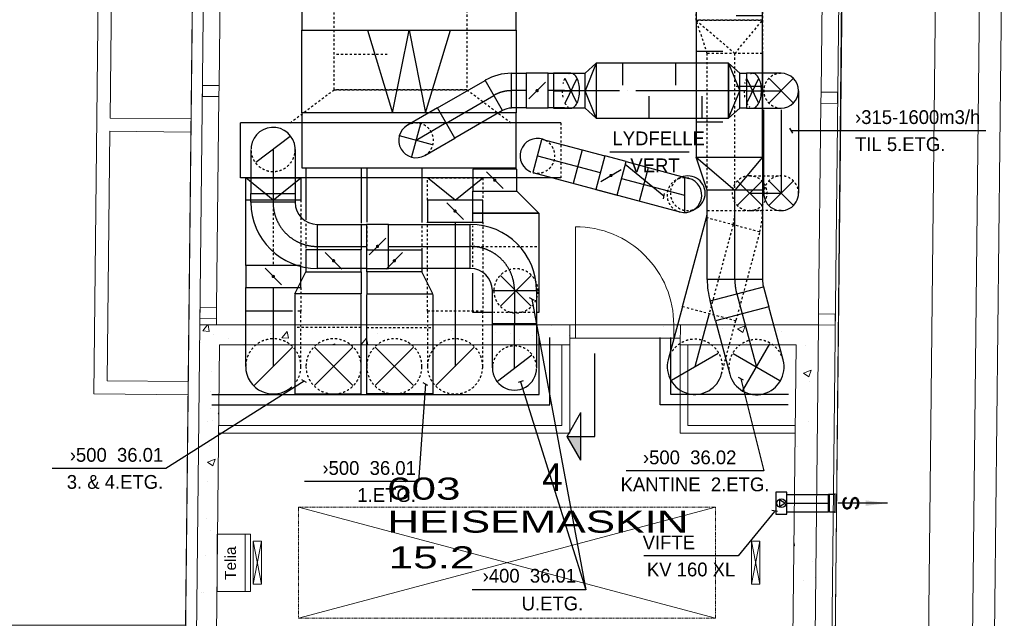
# Model space of a CAD drawing. Header units: millimetres. Extents: x 0 to 83727, y -867 to 61719.
# Tile 20 of 29: x 48431 to 57346, y 21331 to 26754. Entities that reach past the tile are written whole.
import ezdxf
from ezdxf.enums import TextEntityAlignment as Align

# ---------------------------------------------------------------- set-up
doc = ezdxf.new("R2010")
doc.units = ezdxf.units.MM
doc.header["$LTSCALE"] = 50
doc.header["$MEASUREMENT"] = 0
doc.header["$PDMODE"] = 1
for name, pattern in [('20606A200D001$0$PHANTOM2', [1.25, 0.625, -0.125, 0.125, -0.125, 0.125, -0.125]), ('2V-CENT', [23, 20, -1.5, 0, -1.5]), ('V-GOMD', [0.8, 0.4, -0.4])]:
    doc.linetypes.add(name, pattern=pattern)
doc.layers.get('0').update_dxf_attribs({"linetype": 'CONTINUOUS'})
for name, color, linetype in [('20606A200D001$0$A12-HEL1', 1, 'CONTINUOUS'), ('20606A200D001$0$A12-HEL2', 1, 'CONTINUOUS'), ('20606A200D001$0$A12-HEL3', 1, 'CONTINUOUS'), ('20606A200D001$0$A12-HEL4', 1, 'CONTINUOUS'), ('20606A200D001$0$A12-SKR1', 1, 'CONTINUOUS'), ('20606A200D001$0$A23-HEL1', 1, 'CONTINUOUS'), ('20606A200D001$0$A23-HEL2', 1, 'CONTINUOUS'), ('20606A200D001$0$A23-HEL3', 1, 'CONTINUOUS'), ('20606A200D001$0$A23-HEL4', 1, 'CONTINUOUS'), ('20606A200D001$0$A24-HEL1', 1, 'CONTINUOUS'), ('20606A200D001$0$A26-HEL1', 1, 'CONTINUOUS'), ('20606A200D001$0$omriss', 1, 'CONTINUOUS'), ('20606A200D001$0$Rominfo', 7, 'CONTINUOUS'), ('20606A200D001$0$Tekst', 7, 'CONTINUOUS'), ('V003', 7, 'CONTINUOUS'), ('V004', 1, 'CONTINUOUS'), ('V050', 1, 'CONTINUOUS'), ('V051', 1, 'CONTINUOUS'), ('V060-', 3, 'CONTINUOUS'), ('V061-', 1, 'CONTINUOUS'), ('V070-', 3, 'CONTINUOUS')]:
    doc.layers.add(name, color=color, linetype=linetype)
doc.styles.add('20606A200D001$0$Standard', font='arial.ttf')
doc.styles.add('FISO', font='fiso')
doc.styles.add('ISO', font='ISO')
doc.styles.add('SIMPLEX', font='SIMPLEX')

# ---------------------------------------------------------------- blocks, each defined once
blk = doc.blocks.new('CBOJ90_NB', base_point=(86107.402, 31352.24))
at = {"color": 0, "linetype": 'ByBlock'}
blk.add_line((86106.402, 31352.24), (86107.402, 31352.24), dxfattribs=at)
blk = doc.blocks.new('FLCG90', base_point=(0, 3))
at = {"color": 1, "linetype": 'V-GOMD'}
blk.add_line((-0.346, 2.654), (0.346, 3.346), dxfattribs=at)
blk = doc.blocks.new('TLCG90', base_point=(0, 5))
at = {"color": 1, "linetype": 'V-GOMD'}
for p, q in [((-0.346, 5.346), (0.346, 4.654)), ((-0.346, 4.654), (0.346, 5.346))]:
    blk.add_line(p, q, dxfattribs=at)
blk = doc.blocks.new('V400', base_point=(16229, 22597))
for p, q in [((16229, 22598), (16229, 22597)), ((16230, 22598), (16229, 22598)), ((16230, 22597), (16230, 22598)), ((16229, 22597), (16230, 22597))]:
    blk.add_line(p, q)
blk = doc.blocks.new('V403', base_point=(16234, 22597))
at = {"color": 1}
for p, q in [((16233.5, 22597.5), (16234.5, 22597.2)), ((16234.5, 22597.2), (16233.5, 22597)), ((16233.5, 22597), (16234.5, 22596.8)), ((16234.5, 22596.8), (16233.5, 22596.5))]:
    blk.add_line(p, q, dxfattribs=at)
blk = doc.blocks.new('LD_P_A')
for p, q in [((1, 1), (0, 1)), ((0, 1), (0, 0)), ((1, 0), (1, 1)), ((0, 0), (1, 0))]:
    blk.add_line(p, q)
at = {"color": 1}
for p, q in [((0.2, 1), (0.2, 0.6)), ((0.6, 1), (0.6, 0.6)), ((0.4, 0), (0.4, 0.4)), ((0.8, 0), (0.8, 0.4))]:
    blk.add_line(p, q, dxfattribs=at)
blk = doc.blocks.new('KRVDIMF_600X500X300')
at = {"color": 0, "linetype": 'ByBlock'}
for p, q in [((-150, -300), (-150, 300)), ((-150, 300), (150, 300)), ((150, 300), (150, -200)), ((150, -200), (-150, -300))]:
    blk.add_line(p, q, dxfattribs=at)
at = {"color": 1, "linetype": 'Continuous'}
for p in [(-150, 300), (-150, -300)]:
    blk.add_line(p, (150, 50), dxfattribs=at)
blk = doc.blocks.new('2RVDIMF_600X500X300')
for p in [(-150, 0), (150, 50)]:
    blk.add_point(p)
at = {"color": 0, "linetype": 'ByBlock'}
blk.add_blockref('KRVDIMF_600X500X300', (0, 0), dxfattribs=at)
at = {"style": 'FISO', "flags": 3}
blk.add_attdef('0', (0, 0), '', height=1, dxfattribs=at)
blk = doc.blocks.new('KCDIMF_2000X1200X300')
at = {"color": 0, "linetype": 'ByBlock'}
for p, q in [((-150, -1000), (-150, 1000)), ((-150, 1000), (150, 600)), ((150, 600), (150, -600)), ((150, -600), (-150, -1000))]:
    blk.add_line(p, q, dxfattribs=at)
blk = doc.blocks.new('2CDIMF_2000X1200X300')
for p in [(-150, 0), (150, 0)]:
    blk.add_point(p)
at = {"color": 0, "linetype": 'ByBlock'}
blk.add_blockref('KCDIMF_2000X1200X300', (0, 0), dxfattribs=at)
at = {"style": 'FISO', "flags": 3}
blk.add_attdef('0', (0, 0), '', height=1, dxfattribs=at)
blk = doc.blocks.new('K1A', base_point=(16237, 22591.5))
at = {"color": 0, "linetype": 'ByBlock'}
blk.add_line((16237, 22592), (16237, 22591), dxfattribs=at)
blk = doc.blocks.new('21A', base_point=(16237, 22591.5))
blk.add_point((16237, 22591.5))
at = {"color": 0, "linetype": 'ByBlock'}
blk.add_blockref('K1A', (16237, 22591.5), dxfattribs=at)
at = {"style": 'SIMPLEX', "flags": 3}
blk.add_attdef('0', (16237, 22591.5), '', height=1, dxfattribs=at)
blk = doc.blocks.new('KSP_P', base_point=(16239.5, 22597.5))
at = {"color": 0, "linetype": 'ByBlock'}
for p, q in [((16240, 22598), (16239, 22598)), ((16239, 22598), (16239, 22597)), ((16240, 22597), (16240, 22598)), ((16239, 22597), (16240, 22597))]:
    blk.add_line(p, q, dxfattribs=at)
blk = doc.blocks.new('2SP_P', base_point=(16239.5, 22597.5))
for p in [(16239, 22597.5), (16240, 22597.5)]:
    blk.add_point(p)
at = {"color": 0, "linetype": 'ByBlock'}
blk.add_blockref('KSP_P', (16239.5, 22597.5), dxfattribs=at)
at = {"style": 'SIMPLEX', "flags": 3}
blk.add_attdef('0', (16239.5, 22597.5), '', height=1, dxfattribs=at)
blk = doc.blocks.new('KCODIMF_500X500X200')
at = {"color": 0, "linetype": 'ByBlock'}
for p, q in [((-100, -250), (-100, 250)), ((-100, 250), (100, 250)), ((100, 250), (100, -250)), ((100, -250), (-100, -250))]:
    blk.add_line(p, q, dxfattribs=at)
at = {"color": 1, "linetype": 'Continuous'}
for q in [(100, 250), (100, -250)]:
    blk.add_line((-100, 0), q, dxfattribs=at)
blk = doc.blocks.new('2CODIMF_500X500X200')
for p in [(-100, 0), (100, 0)]:
    blk.add_point(p)
at = {"color": 0, "linetype": 'ByBlock'}
blk.add_blockref('KCODIMF_500X500X200', (0, 0), dxfattribs=at)
at = {"style": 'FISO', "flags": 3}
blk.add_attdef('0', (0, 0), '', height=1, dxfattribs=at)
blk = doc.blocks.new('SPJALL', base_point=(16229, 22594))
at = {"color": 1}
blk.add_line((16228.625, 22593.625), (16229.375, 22594.375), dxfattribs=at)
at = {"color": 1, "const_width": 0.075}
blk.add_lwpolyline([(16229, 22594.0375, -1), (16229, 22593.9625, -1), (16229, 22594.0375, -1)], format="xyb", dxfattribs=at)
blk = doc.blocks.new('KHDIMF_600X500X200')
at = {"color": 0, "linetype": 'ByBlock'}
for p, q in [((-100, -300), (-100, 300)), ((-100, 300), (100, 200)), ((100, 200), (100, -300)), ((100, -300), (-100, -300))]:
    blk.add_line(p, q, dxfattribs=at)
blk = doc.blocks.new('2HDIMF_600X500X200')
for p in [(-100, 0), (100, -50)]:
    blk.add_point(p)
at = {"color": 0, "linetype": 'ByBlock'}
blk.add_blockref('KHDIMF_600X500X200', (0, 0), dxfattribs=at)
at = {"style": 'FISO', "flags": 3}
blk.add_attdef('0', (0, 0), '', height=1, dxfattribs=at)
blk = doc.blocks.new('KVDIMF_600X400X200')
at = {"color": 0, "linetype": 'ByBlock'}
for p, q in [((-100, -300), (-100, 300)), ((-100, 300), (100, 300)), ((100, 300), (100, -100)), ((100, -100), (-100, -300))]:
    blk.add_line(p, q, dxfattribs=at)
blk = doc.blocks.new('2VDIMF_600X400X200')
for p in [(100, 100), (-100, 0)]:
    blk.add_point(p)
at = {"color": 0, "linetype": 'ByBlock'}
blk.add_blockref('KVDIMF_600X400X200', (0, 0), dxfattribs=at)
at = {"style": 'FISO', "flags": 3}
blk.add_attdef('0', (0, 0), '', height=1, dxfattribs=at)
blk = doc.blocks.new('_SNITT2')
for p, q in [((-4.33, 2.5), (0, 5)), ((0, 5), (4.33, 2.5)), ((0, 5), (0, 0)), ((-4.33, 2.5), (4.33, 2.5)), ((0, 0), (15, 0))]:
    blk.add_line(p, q)
for points in [[(-4.33, 2.5), (0, 5), (-4.33, 2.5)], [(-4.33, 2.5), (0, 5), (0, 2.5)]]:
    blk.add_solid(points)
blk = doc.blocks.new('CBOJ30_N', base_point=(16234, 22603))
at = {"color": 0, "linetype": 'ByBlock'}
blk.add_line((16233.5, 22603), (16234, 22603), dxfattribs=at)
blk = doc.blocks.new('TLCG30', base_point=(8, 5))
at = {"color": 1, "linetype": 'V-GOMD'}
for p, q in [((7.833, 5.346), (8.167, 4.654)), ((7.833, 4.654), (8.167, 5.346))]:
    blk.add_line(p, q, dxfattribs=at)
blk = doc.blocks.new('CBOJ30_P', base_point=(16231.268, 22619))
at = {"color": 0, "linetype": 'ByBlock'}
blk.add_arc((16231, 22620), 1, 270, 300, dxfattribs=at)
blk = doc.blocks.new('KBOJ30_P', base_point=(16231.268, 22619))
at = {"color": 0, "linetype": 'ByBlock'}
for p, q in [((16231, 22619.5), (16231, 22618.5)), ((16231.25, 22619.567), (16231.75, 22618.701))]:
    blk.add_line(p, q, dxfattribs=at)
for radius in [0.5, 1.5]:
    blk.add_arc((16231, 22620), radius, 270, 300, dxfattribs=at)
blk = doc.blocks.new('3BOJ30_P', base_point=(16231.268, 22619))
for p in [(16231.5, 22619.134), (16231, 22619)]:
    blk.add_point(p)
at = {"color": 0, "linetype": 'ByBlock'}
blk.add_blockref('KBOJ30_P', (16231.268, 22619), dxfattribs=at)
at = {"color": 1, "linetype": '2V-CENT'}
blk.add_blockref('CBOJ30_P', (16231.268, 22619), dxfattribs=at)
at = {"style": 'ISO', "flags": 3}
blk.add_attdef('0', (16231.268, 22619), '', height=1, dxfattribs=at)
blk = doc.blocks.new('KRODIMF_500X315X100')
at = {"color": 0, "linetype": 'ByBlock'}
for p, q in [((-50, -250), (-50, 250)), ((-50, 250), (50, 157.5)), ((50, 157.5), (50, -157.5)), ((50, -157.5), (-50, -250))]:
    blk.add_line(p, q, dxfattribs=at)
at = {"color": 1, "linetype": 'Continuous'}
for p in [(-50, 250), (-50, -250)]:
    blk.add_line(p, (50, 0), dxfattribs=at)
blk = doc.blocks.new('2RODIMF_500X315X100')
for p in [(-50, 0), (50, 0)]:
    blk.add_point(p)
at = {"color": 0, "linetype": 'ByBlock'}
blk.add_blockref('KRODIMF_500X315X100', (0, 0), dxfattribs=at)
at = {"style": 'FISO', "flags": 3}
blk.add_attdef('0', (0, 0), '', height=1, dxfattribs=at)
blk = doc.blocks.new('VAGG_P', base_point=(16250.5, 22586.5))
for p, q in [((16250, 22587.5), (16251, 22587.5)), ((16250, 22587.5), (16250, 22586.5)), ((16251, 22587.5), (16251, 22586.5))]:
    blk.add_line(p, q)
at = {"color": 6}
blk.add_line((16249.95, 22586.5), (16251.05, 22586.5), dxfattribs=at)
blk = doc.blocks.new('C3A', base_point=(16246, 22590.5))
at = {"color": 0, "linetype": 'ByBlock'}
blk.add_line((16247, 22590.5), (16246, 22590.5), dxfattribs=at)
blk = doc.blocks.new('K3A', base_point=(16246, 22590.5))
at = {"color": 0, "linetype": 'ByBlock'}
for p, q in [((16246, 22591), (16247, 22591)), ((16247, 22591), (16247, 22590)), ((16247, 22590), (16246, 22590))]:
    blk.add_line(p, q, dxfattribs=at)
blk = doc.blocks.new('33A', base_point=(16246, 22590.5))
blk.add_point((16247, 22590.5))
at = {"color": 0, "linetype": 'ByBlock'}
blk.add_blockref('K3A', (16246, 22590.5), dxfattribs=at)
at = {"color": 1, "linetype": '2V-CENT'}
blk.add_blockref('C3A', (16246, 22590.5), dxfattribs=at)
at = {"style": 'SIMPLEX', "flags": 3}
blk.add_attdef('0', (16246, 22590.5), '', height=1, dxfattribs=at)
blk = doc.blocks.new('V407', base_point=(16228, 22591))
at = {"color": 1}
for p, q in [((16228.32, 22591), (16227.82, 22591.3)), ((16227.82, 22591.3), (16227.82, 22590.7)), ((16227.82, 22590.7), (16228.32, 22591))]:
    blk.add_line(p, q, dxfattribs=at)
blk.add_circle((16228, 22591), 0.4, dxfattribs=at)
blk = doc.blocks.new('V420', base_point=(455, 404.5))
blk.add_line((455, 404.5), (464, 404.5))
blk.add_solid([(455, 404.5), (459, 405), (459, 404)])
blk = doc.blocks.new('V421', base_point=(455.5, 404.5))
at = {"rotation": 180}
blk.add_blockref('V420', (464.5, 404.5), dxfattribs=at)
blk = doc.blocks.new('V423', base_point=(16230, 22583))
blk.add_blockref('V421', (16230, 22583))
at = {"style": 'SIMPLEX'}
blk.add_text('s', height=4, rotation=270, dxfattribs=at).set_placement((16231, 22583), align=Align.CENTER)
blk = doc.blocks.new('CBOJ90_PB', base_point=(86107, 31352))
at = {"color": 0, "linetype": 'ByBlock'}
blk.add_arc((86106, 31353), 1, 270, 360, dxfattribs=at)
blk = doc.blocks.new('KBOJ90_PB', base_point=(86107, 31352))
at = {"color": 0, "linetype": 'ByBlock'}
for p, q in [((86106.5, 31353), (86107.5, 31353)), ((86106, 31352.5), (86106, 31351.5))]:
    blk.add_line(p, q, dxfattribs=at)
for radius in [1.5, 0.5]:
    blk.add_arc((86106, 31353), radius, 270, 360, dxfattribs=at)
blk = doc.blocks.new('3BOJ90_PB', base_point=(86107, 31352))
for p in [(86107, 31353), (86106, 31352)]:
    blk.add_point(p)
at = {"color": 1, "linetype": '2V-CENT'}
blk.add_blockref('CBOJ90_PB', (86107, 31352), dxfattribs=at)
at = {"color": 0, "linetype": 'ByBlock'}
blk.add_blockref('KBOJ90_PB', (86107, 31352), dxfattribs=at)
at = {"style": 'ISO', "flags": 3}
blk.add_attdef('0', (86107, 31352), '', height=1, dxfattribs=at)
blk = doc.blocks.new('20606A200D001')
at = {"layer": '20606A200D001$0$A12-HEL1', "color": 7, "linetype": 'Continuous', "lineweight": 0}
for p, q in [((64890.2, 22401.4), (68666.7, 21396.5)), ((64890.2, 21396.5), (68666.7, 22401.4)), ((64480.1, 22094.1), (64557.1, 21703.8)), ((64480.1, 21703.8), (64557.1, 22094.1)), ((68992, 22094.1), (69069.1, 21703.8)), ((68992, 21703.8), (69069.1, 22094.1))]:
    blk.add_line(p, q, dxfattribs=at)
for points in [[(70899.2, 12623.6), (71276.9, 47251.1)], [(71097.1, 12423.6), (71476.1, 47180.6)]]:
    blk.add_lwpolyline(points, dxfattribs=at)
at = {"layer": '20606A200D001$0$A12-HEL1', "color": 7, "linetype": '20606A200D001$0$PHANTOM2', "lineweight": 0}
blk.add_lwpolyline([(64890.2, 21396.5), (68666.7, 21396.5), (68666.7, 22401.4), (64890.2, 22401.4)], close=True, dxfattribs=at)
at = {"layer": '20606A200D001$0$A12-HEL1', "color": 7, "linetype": 'Continuous', "lineweight": 0}
for points in [[(64480.1, 21703.8), (64557.1, 21703.8), (64557.1, 22094.1), (64480.1, 22094.1)], [(68992, 21703.8), (69069.1, 21703.8), (69069.1, 22094.1), (68992, 22094.1)]]:
    blk.add_lwpolyline(points, close=True, dxfattribs=at)
at = {"layer": '20606A200D001$0$A12-HEL2', "color": 7, "linetype": 'Continuous', "lineweight": 0}
for p, q in [((64409.3, 22159.2), (64457.9, 22159.2)), ((64457.9, 22159.2), (64457.9, 21640.2)), ((64457.9, 21640.2), (64409.3, 21640.2))]:
    blk.add_line(p, q, dxfattribs=at)
blk.add_lwpolyline([(64409.3, 21640.2), (64409.3, 22159.2), (64156.3, 22159.2), (64156.3, 21640.2)], close=True, dxfattribs=at)
at = {"layer": '20606A200D001$0$A12-HEL3', "color": 7, "linetype": 'Continuous', "lineweight": 0}
for points in [[(67276.8, 23143.3), (64168.3, 23143)], [(69388.1, 23143.5), (68416.8, 23143.4)], [(67346.8, 23073.3), (64168.3, 23073)], [(69388.1, 23073.5), (68346.8, 23073.4)]]:
    blk.add_lwpolyline(points, dxfattribs=at)
at = {"layer": '20606A200D001$0$A12-HEL4', "color": 7, "linetype": 'Continuous', "lineweight": 0}
for points in [[(63997.6, 24053.6), (63964.6, 20953.6)], [(67348.7, 24053.6), (63997.6, 24053.6)], [(67346.7, 23873.6), (67348.7, 24053.6)], [(68346.8, 23873.6), (68348.7, 24053.6)], [(69598.8, 24053.6), (68348.7, 24053.6)], [(69565, 20953.6), (69598.8, 24053.6)], [(64146.6, 20953.6), (64176.5, 23873.6)], [(67346.7, 23873.6), (64176.5, 23873.6)], [(69396.8, 23873.6), (68346.8, 23873.6)], [(69365, 20953.6), (69396.8, 23873.6)], [(63986.5, 22953.6), (63985.9, 22953.6)]]:
    blk.add_lwpolyline(points, dxfattribs=at)
at = {"layer": '20606A200D001$0$A12-SKR1', "color": 7, "linetype": 'Continuous', "lineweight": 0}
for points in [[(64024.2, 24000.7), (64068.5, 24053.6)], [(64024.2, 24000.7), (64084, 23995.5)], [(64084, 23995.4), (64073.2, 24053.6)], [(64636.8, 23980.1), (64636.8, 23980.1)], [(64639, 24037.7), (64639, 24037.7)], [(64741.4, 23938), (64789.6, 23995.4)], [(64801.2, 23932.7), (64789.7, 23995.4)], [(65207.4, 24044.4), (65207.4, 24044.4)], [(65741.2, 24021.9), (65741.2, 24021.9)], [(66275, 23999.3), (66275, 23999.3)], [(66678.2, 23984.7), (66678.2, 23984.7)], [(67183.3, 24048.7), (67183.3, 24048.7)], [(68199.5, 24043.4), (68199.5, 24043.4)], [(68733.3, 24020.9), (68733.3, 24020.9)], [(68865.2, 24019.5), (68935.2, 24046.4)], [(68865.2, 24019.5), (68914.9, 23985.9)], [(68915, 23985.9), (68935.2, 24046.3)], [(69228.5, 24000.2), (69228.5, 24000.2)], [(69267.1, 23998.3), (69267.1, 23998.3)], [(64007.8, 23897.2), (64007.8, 23897.2)], [(64119.6, 23962.8), (64119.6, 23962.8)], [(64258.1, 23930.2), (64258.1, 23930.2)], [(64741.4, 23938), (64801.2, 23932.7)], [(65458.7, 23875.2), (65506.9, 23932.7)], [(65517.8, 23873.6), (65506.9, 23932.6)], [(65606.5, 23974.8), (65606.5, 23974.8)], [(66164.7, 23914.2), (66164.7, 23914.2)], [(66808.9, 23976.8), (66808.9, 23976.8)], [(66895, 23917.6), (66895, 23917.6)], [(67012.5, 23955.4), (67012.5, 23955.4)], [(67342.7, 23954.2), (67342.7, 23954.2)], [(68410.3, 23909.1), (68410.3, 23909.1)], [(68709.1, 23925.2), (68709.1, 23925.2)], [(69144, 23905.8), (69144, 23905.8)], [(64400.6, 23873.6), (64403.9, 23877.1)], [(64404.4, 23873.6), (64404, 23877)], [(65023.3, 23874.7), (65023.3, 23874.7)], [(65193.6, 23873.6), (65220.7, 23884)], [(65217.3, 23873.6), (65220.7, 23884)], [(65458.7, 23875.2), (65477.5, 23873.6)], [(68944.2, 23886.5), (68944.2, 23886.5)], [(69478, 23864), (69478, 23864)], [(64107.4, 23629.9), (64107.4, 23629.9)], [(69462.1, 23616.9), (69532.1, 23643.7)], [(69511.9, 23583.3), (69532.1, 23643.7)], [(63995.1, 23535.8), (63995.1, 23535.8)], [(69462.1, 23616.9), (69511.8, 23583.3)], [(69521.7, 23543.8), (69521.7, 23543.8)], [(64096.6, 23454.9), (64096.6, 23454.9)], [(64095.3, 23297), (64095.3, 23297)], [(64069, 23182), (64069, 23182)], [(64110.7, 23191.2), (64110.7, 23191.2)], [(64162.9, 23248.5), (64169.8, 23256.7)], [(64162.9, 23248.5), (64169.7, 23247.9)], [(69508.9, 23182.4), (69508.9, 23182.4)], [(64083.1, 22964.1), (64083.1, 22964.1)], [(69407.3, 22956.5), (69407.3, 22956.5)], [(64067.2, 22809.4), (64137.2, 22836.3)], [(64116.9, 22775.8), (64137.2, 22836.3)], [(64067.2, 22809.4), (64116.9, 22775.9)], [(64071, 22631.2), (64071, 22631.2)], [(64058.8, 22298.3), (64058.8, 22298.3)], [(64093.6, 22188.6), (64093.6, 22188.6)], [(69377, 22052.3), (69382.3, 22051.8)], [(69382.3, 22051.8), (69377.3, 22079.1)], [(64046.6, 21965.4), (64046.6, 21965.4)], [(69547.4, 21914.6), (69547.4, 21914.6)], [(69572.4, 21763.9), (69573.8, 21764.5)], [(69572.4, 21763.9), (69573.8, 21763)], [(69467, 21737.7), (69467, 21737.7)], [(64010.2, 21631.8), (64010.2, 21631.8)], [(64034.5, 21632.5), (64034.5, 21632.5)]]:
    blk.add_lwpolyline(points, dxfattribs=at)
at = {"layer": '20606A200D001$0$A23-HEL1', "color": 7, "linetype": 'Continuous', "lineweight": 0}
for points in [[(63298.5, 47348.1), (63037.6, 23429.6)], [(63209.5, 28188), (63184.9, 25928.1)], [(63918.8, 25920.1), (63184.9, 25928.1)], [(63183.6, 25808.1), (63158.9, 23548.2)], [(63917.5, 25800.1), (63183.6, 25808.1)], [(67398.7, 24053.6), (67398.7, 24943.6)], [(63892.9, 23540.2), (63158.9, 23548.2)], [(63891.6, 23420.2), (63037.6, 23429.6)]]:
    blk.add_lwpolyline(points, dxfattribs=at)
blk.add_arc((67398.7, 24053.6), 890, 359.99961, 90, dxfattribs=at)
at = {"layer": '20606A200D001$0$A23-HEL2', "color": 7, "linetype": 'Continuous', "lineweight": 0}
for points in [[(69692.1, 18673.6), (70002, 47265.1)], [(63998.5, 24053.6), (64074.6, 31036.2)]]:
    blk.add_lwpolyline(points, dxfattribs=at)
at = {"layer": '20606A200D001$0$A23-HEL3', "color": 7, "linetype": 'Continuous', "lineweight": 0}
for p, q in [((67276.7, 23873.6), (67276.8, 23143.3)), ((67346.7, 23873.6), (67346.8, 23073.3)), ((68346.8, 23873.6), (68346.8, 23073.4)), ((68416.8, 23873.6), (68416.8, 23143.4))]:
    blk.add_line(p, q, dxfattribs=at)
for points in [[(63841.7, 18673.6), (64182.9, 50128.7)], [(69722.1, 18673.6), (70032, 47264.7)], [(64172.1, 26222.4), (64196.6, 28467.2)], [(69621.8, 26162.9), (69646.3, 28407.8)], [(64171, 26122.4), (64150.2, 24213)], [(69599.9, 24153.6), (69620.7, 26062.9)], [(64149.1, 24113), (64148.5, 24053.6)]]:
    blk.add_lwpolyline(points, dxfattribs=at)
at = {"layer": '20606A200D001$0$A23-HEL4', "color": 7, "linetype": 'Continuous', "lineweight": 0}
for points in [[(64021, 26124), (64171, 26122.4), (64172.1, 26222.4), (64022.1, 26224)], [(69620.7, 26062.9), (69770.7, 26061.3), (69771.8, 26161.3), (69621.8, 26162.9)], [(63999.1, 24114.7), (64149.1, 24113), (64150.2, 24213), (64000.2, 24214.6)], [(69598.8, 24053.6), (69748.8, 24051.9), (69749.9, 24151.9), (69599.9, 24153.6)]]:
    blk.add_lwpolyline(points, close=True, dxfattribs=at)
at = {"layer": '20606A200D001$0$A24-HEL1', "color": 7, "linetype": 'Continuous', "lineweight": 0}
for points in [[(68348.7, 24053.6), (67348.7, 24053.6)], [(67398.7, 23933.6), (67398.7, 24053.6)], [(68288.7, 23933.6), (68288.7, 24053.6)], [(68347.4, 23933.6), (67348.7, 23933.6)]]:
    blk.add_lwpolyline(points, dxfattribs=at)
at = {"layer": '20606A200D001$0$A26-HEL1', "color": 7, "linetype": 'Continuous', "lineweight": 0}
blk.add_lwpolyline([(70877, 47255.5), (70567, 18664.4)], dxfattribs=at)
at = {"layer": '20606A200D001$0$omriss', "color": 7, "linetype": 'Continuous', "lineweight": 0}
blk.add_lwpolyline([(63868.1, 21033.6), (55205, 21033.6), (55205, 12323.6), (32179, 12323.6), (32179, 13843.6), (35975, 13843.6), (35945, 21333.6), (63868.1, 21333.6), (64182.9, 50128.7), (72597.5, 50024.4), (72562.9, 47188.4), (70002, 47265.1), (69726.8, 18635.1), (63841.7, 18673.6)], close=True, dxfattribs=at)
at = {"layer": '20606A200D001$0$Rominfo', "color": 7, "linetype": 'Continuous', "style": '20606A200D001$0$Standard', "width": 1.428571}
for s, p in [('603', (65692.1, 22470.7)), ('HEISEMASKIN', (65695.4, 22171.9)), ('15.2', (65707.6, 21848))]:
    blk.add_text(s, height=200, dxfattribs=at).set_placement(p)
at = {"layer": '20606A200D001$0$Tekst', "color": 7, "linetype": 'Continuous', "lineweight": 0, "style": '20606A200D001$0$Standard'}
blk.add_text('Telia', height=100, rotation=90, dxfattribs=at).set_placement((64325.2, 21743.8))

msp = doc.modelspace()

# ---------------------------------------------------------------- linework, layer by layer
at = {"layer": 'V004'}
for p, q in [((53135.33, 23359.45), (53135.33, 23873.58)), ((53230.33, 23264.45), (53230.33, 23873.58)), ((54230.33, 23264.45), (54230.33, 23873.58)), ((54325.33, 23359.45), (54325.33, 23873.58)), ((50171.42, 23359.45), (53135.33, 23359.45)), ((55391.22, 23359.45), (54325.33, 23359.45)), ((50171.42, 23264.45), (53230.33, 23264.45)), ((55390.18, 23264.45), (54230.33, 23264.45))]:
    msp.add_line(p, q, dxfattribs=at)
at = {"layer": 'V050', "linetype": 'V-GOMD'}
for p, q in [((54556.72, 26748.69), (54556.72, 28348.69)), ((55156.72, 28348.69), (55156.72, 26748.69)), ((51279.55, 26120.15), (51279.55, 27720.15)), ((52479.55, 27720.15), (52479.55, 26120.15)), ((55156.72, 26748.69), (54556.72, 26748.69)), ((51759.55, 26440.15), (51279.55, 26440.15)), ((52479.55, 26120.15), (51279.55, 26120.15))]:
    msp.add_line(p, q, dxfattribs=at)
at = {"layer": 'V051'}
for p, q in [((55266.47, 22299.03), (54934.58, 21895.75)), ((55291.13, 22298.52), (55241.81, 22306.73)), ((54934.58, 21895.75), (54081.35, 21895.75))]:
    msp.add_line(p, q, dxfattribs=at)
at = {"layer": 'V060-', "linetype": 'V-GOMD'}
for p, q in [((54656.72, 26448.69), (54556.72, 26748.69)), ((54556.72, 26748.69), (55156.72, 26748.69)), ((55156.72, 26748.69), (55156.72, 26448.69)), ((55156.72, 26448.69), (54656.72, 26448.69)), ((53329.55, 25820.15), (53329.55, 25320.15)), ((51523, 25410.76), (51523, 24670.22)), ((55039.94, 25339.45), (55325.06, 25339.45)), ((50977.54, 25120.15), (50977.54, 24527.79)), ((55325.06, 25024.45), (55039.94, 25024.45)), ((51023.25, 24904.11), (51023.25, 24670.22)), ((51573.49, 24881.19), (51573.49, 24670.22)), ((52073.25, 24885.58), (52073.25, 24670.22)), ((52123.25, 24113.15), (52123.25, 24920.38)), ((52532.82, 24514.2), (52532.82, 24887.78)), ((52623.25, 24920.38), (52623.25, 24113.15)), ((52532.82, 24700.32), (53132.82, 24700.32)), ((50977.54, 24328.01), (50977.54, 24113.15)), ((50977.54, 23613.15), (50977.54, 24113.15)), ((52623.25, 24113.15), (52123.25, 24113.15)), ((52123.25, 24113.15), (52123.25, 23613.15)), ((52623.25, 23613.15), (52623.25, 24113.15)), ((53132.82, 24100.32), (52721.62, 24100.32)), ((51523.25, 23965.32), (50923.25, 23965.32)), ((51573.25, 23965.32), (52173.25, 23965.32))]:
    msp.add_line(p, q, dxfattribs=at)
at = {"layer": 'V060-', "color": 1, "linetype": 'V-GOMD'}
for p, q in [((54556.72, 26748.69), (54906.72, 26448.69)), ((54906.72, 26448.69), (55156.72, 26748.69)), ((54656.72, 25030.52), (54656.72, 26448.69)), ((54906.72, 25030.52), (54906.72, 26448.69)), ((50727.54, 25120.15), (50727.54, 24527.79)), ((55131.16, 24831.35), (54648.2, 24960.76)), ((54656.72, 25025.46), (55156.72, 25025.46)), ((54889.76, 24896.03), (54674.4, 24092.31)), ((55128.69, 24821.82), (54915.88, 24027.61)), ((54432.09, 24156.89), (54915.06, 24027.48)), ((54785.65, 23544.52), (54915.06, 24027.48))]:
    msp.add_line(p, q, dxfattribs=at)
at = {"layer": 'V060-', "linetype": 'Continuous'}
for p, q in [((55156.72, 26448.69), (55156.72, 25030.52)), ((52883.35, 26269.43), (53016.01, 26269.43)), ((53216.01, 26269.43), (53365.23, 26269.43)), ((53264.74, 26268.5), (53550.04, 26268.5)), ((54950.04, 26268.5), (55010.94, 26268.5)), ((52213.24, 25954.4), (52646.25, 26204.4)), ((55482.56, 26111), (55482.56, 25181.95)), ((53016.01, 25954.43), (52883.35, 25954.43)), ((53365.23, 25954.43), (53216.01, 25954.43)), ((53550.04, 25953.5), (53264.74, 25953.5)), ((55010.94, 25953.5), (54950.04, 25953.5)), ((52803.75, 25931.6), (52370.74, 25681.6)), ((55167.56, 25181.95), (55167.56, 25938.26)), ((50429.55, 25320.15), (50429.55, 25820.15)), ((53159.69, 25673.07), (53728.4, 25520.68)), ((50525.61, 25178.49), (50525.61, 25578.49)), ((50925.61, 25578.28), (50925.61, 25178.28)), ((51023.25, 25410.58), (51023.25, 24941.39)), ((51523.25, 25410.58), (51523.25, 24916.04)), ((51573.49, 25410.76), (51573.49, 24918.54)), ((52073.25, 25410.76), (52073.25, 24916.35)), ((53921.59, 25468.92), (54490.31, 25316.53)), ((53078.14, 25368.81), (54408.78, 25012.26)), ((50525.4, 25100), (50525.4, 25178.38)), ((50925.4, 25178.38), (50925.4, 25100)), ((54656, 24400.05), (54656.74, 25212.01)), ((55156.7, 25205.96), (55156.04, 24400.05)), ((50477.54, 24527.79), (50477.54, 25120.15)), ((54432.92, 24157.02), (54648.28, 24960.74)), ((51125.4, 24900), (51570.82, 24900)), ((51523.25, 24884.72), (51523.25, 24670.22)), ((51770.82, 24900), (52511, 24900)), ((51570.82, 24500), (51125.4, 24500)), ((52511, 24500), (51770.82, 24500)), ((50477.54, 24113.15), (50477.54, 24328.01)), ((52711.45, 23998.56), (52711.45, 24300.88)), ((53111.45, 24300.88), (53111.45, 23998.56)), ((55164.52, 24335.34), (55213.11, 24154.01)), ((54730.14, 24024.6), (54681.56, 24205.93)), ((52711.45, 23598.67), (52711.45, 23998.67)), ((53111.45, 23998.46), (53111.45, 23598.46)), ((55376.9, 22453.6), (55753, 22453.6)), ((55753, 22293.6), (55376.9, 22293.6))]:
    msp.add_line(p, q, dxfattribs=at)
at = {"layer": 'V060-', "linetype": 'ByBlock'}
for p, q in [((53422.24, 26268.5), (53264.74, 26268.5)), ((53264.74, 26268.5), (53264.74, 25953.5)), ((55325.06, 26268.5), (55010.06, 26268.5)), ((55010.06, 26268.5), (55010.06, 25953.5)), ((52214, 25954.84), (51941.21, 25797.34)), ((52371.5, 25682.04), (52214, 25954.84)), ((53264.74, 25953.5), (53422.24, 25953.5)), ((55010.06, 25953.5), (55325.06, 25953.5)), ((52098.71, 25524.54), (52371.5, 25682.04)), ((50525.4, 25178.49), (50925.4, 25178.28)), ((50477.54, 23613.15), (50477.54, 24113.15)), ((50901.95, 24113.15), (50477.54, 24113.15)), ((50977.54, 24113.15), (50949.85, 24113.15)), ((54432.09, 24156.89), (54302.68, 23673.93)), ((55213.77, 24154.19), (54730.14, 24024.6)), ((55343.18, 23671.23), (55213.77, 24154.19)), ((53111.66, 23998.46), (52711.66, 23998.67)), ((54730.81, 24024.78), (54860.22, 23541.82))]:
    msp.add_line(p, q, dxfattribs=at)
at = {"layer": 'V060-', "color": 1, "linetype": '2V-CENT'}
for p, q in [((52291.99, 25818), (52725, 26068)), ((53016.01, 26111.93), (52883.35, 26111.93)), ((53365.23, 26111.93), (53216.01, 26111.93)), ((55010.94, 26111), (53264.74, 26111)), ((55325.06, 25938.26), (55325.06, 25181.95)), ((50725.61, 25578.38), (50725.61, 25178.38)), ((53118.92, 25520.94), (53687.64, 25368.55)), ((53880.82, 25316.78), (54449.54, 25164.4)), ((50725.4, 25178.38), (50725.4, 25100)), ((54906.02, 24400.05), (54906.72, 25208.99)), ((55039.94, 25181.95), (55325.06, 25181.95)), ((52373.25, 24920.38), (52373.25, 24113.15)), ((51125.4, 24700), (51570.82, 24700)), ((51770.82, 24700), (52511, 24700)), ((50727.54, 24328.01), (50727.54, 24113.15)), ((52911.45, 24300.88), (52911.45, 23998.56)), ((54923.04, 24270.64), (54971.62, 24089.31)), ((52911.45, 23598.56), (52911.45, 23998.56)), ((55376.9, 22373.6), (55753, 22373.6))]:
    msp.add_line(p, q, dxfattribs=at)
at = {"layer": 'V060-'}
for p, q in [((53524.4, 25575.35), (53442.85, 25271.08)), ((54044.07, 25109.99), (54125.61, 25414.25)), ((52532.82, 25000.32), (53132.82, 25000.32)), ((52532.82, 24929.53), (52532.82, 25000.32)), ((53132.82, 25000.32), (53132.82, 24100.32)), ((52532.82, 24100.32), (52532.82, 24459.26)), ((55156, 24400.05), (54656, 24400.05)), ((51523.25, 24270.22), (50923.25, 24270.22)), ((50923.25, 24265.32), (50923.25, 23365.32)), ((51523.25, 23365.32), (51523.25, 24265.32)), ((51573.25, 24270.22), (52173.25, 24270.22)), ((51573.25, 23365.32), (51573.25, 24265.32)), ((52173.25, 24265.32), (52173.25, 23365.32)), ((54681.56, 24205.93), (55164.52, 24335.34)), ((52702.48, 24100.32), (52532.82, 24100.32)), ((50923.25, 23365.32), (51523.25, 23365.32)), ((52173.25, 23365.32), (51573.25, 23365.32))]:
    msp.add_line(p, q, dxfattribs=at)
at = {"layer": 'V060-', "linetype": 'ByBlock'}
for points in [[(53422.24, 25953.5, 0.1747045), (53448.92, 25963.11, 0.1042029), (53477.93, 25999.63, 0.0649481), (53494.47, 26047.3, 0.0510993), (53500.99, 26111, 0.0510993), (53494.47, 26174.7, 0.0649481), (53477.93, 26222.37, 0.1042029), (53448.92, 26258.89, 0.1747045), (53422.24, 26268.5, 0.1747045)], [(55068.22, 25953.5, 0.1747045), (55094.89, 25963.11, 0.1042029), (55123.9, 25999.63, 0.0649481), (55140.44, 26047.3, 0.0510993), (55146.97, 26111, 0.0510993), (55140.44, 26174.7, 0.0649481), (55123.9, 26222.37, 0.1042029), (55094.89, 26258.89, 0.1747045), (55068.22, 26268.5, 0.1747045)]]:
    msp.add_lwpolyline(points, format="xyb", dxfattribs=at)
at = {"layer": 'V060-', "linetype": 'V-GOMD'}
for centre, radius, start, end in [((53541.01, 26135.14), 195.05, 153.434949, 168.29908), ((53422.24, 26226.68), 41.82, 90, 129.639272), ((55186.99, 26135.14), 195.05, 153.434949, 168.29908), ((55068.22, 26226.68), 41.82, 90, 129.639272), ((55325.06, 26111), 157.5, 89.99993, 269.99993), ((53657.58, 26111), 314.09, 180, 191.70092), ((55303.55, 26111), 314.09, 180, 191.70092), ((53473.49, 26053.1), 119.56, 206.565051, 230.360728), ((55119.46, 26053.1), 119.56, 206.565051, 230.360728), ((52019.96, 25660.94), 157.5, 299.99993, 479.99993), ((50725.61, 25578.38), 200, 172.48993, 352.48993), ((53118.92, 25520.94), 157.5, 239.99993, 419.99993), ((54449.54, 25164.4), 157.5, 74.99993, 254.99993), ((54479.96, 25181.96), 157.5, 119.99993, 299.99993), ((55039.94, 25181.96), 157.5, 89.99993, 269.99993), ((55039.94, 25181.96), 157.5, 269.99993, 449.99993), ((55325.05, 25181.95), 157.5, 359.99993, 539.99993), ((52924.13, 24297.58), 200, 359.99993, 539.99993), ((52924.13, 24297.58), 200, 179.99993, 359.99993), ((50727.54, 23613.15), 250, 359.99993, 539.99993), ((51273.25, 23613.15), 250, 359.99993, 539.99993), ((51823.25, 23613.15), 250, 359.99993, 539.99993), ((52373.25, 23613.15), 250, 359.99993, 539.99993), ((54544.17, 23609.22), 250, 344.99993, 524.99993), ((55101.7, 23606.52), 250, 14.99993, 194.99993), ((52911.45, 23598.56), 200, 352.48993, 532.48993), ((50727.54, 23613.15), 250, 327.214137, 359.99993), ((51273.25, 23613.15), 250, 179.99993, 359.99993), ((51823.25, 23613.15), 250, 179.99993, 359.99993), ((52373.25, 23613.15), 250, 179.99993, 359.99993)]:
    msp.add_arc(centre, radius, start, end, dxfattribs=at)
at = {"layer": 'V060-', "linetype": 'ByBlock'}
for centre, radius, start, end in [((55325.06, 26111), 157.5, 269.99993, 449.99993), ((50725.61, 25578.38), 200, 352.48993, 532.48993), ((52019.96, 25660.94), 157.5, 119.99993, 299.99993), ((53118.92, 25520.94), 157.5, 59.99993, 239.99993), ((54479.96, 25181.96), 157.5, 299.99993, 479.99993), ((54449.54, 25164.4), 157.5, 254.99993, 434.99993), ((55325.05, 25181.95), 157.5, 179.99993, 359.99993), ((52911.45, 23598.56), 200, 172.48993, 352.48993), ((54544.17, 23609.22), 250, 164.99993, 344.99993), ((55101.7, 23606.52), 250, 194.99993, 374.99993), ((50727.54, 23613.15), 250, 179.99993, 312.284671)]:
    msp.add_arc(centre, radius, start, end, dxfattribs=at)
at = {"layer": 'V060-', "linetype": 'Continuous'}
msp.add_arc((54406.72, 25025.46), 250, 345, 360, dxfattribs=at)
at = {"layer": 'V060-', "color": 1, "linetype": 'V-GOMD'}
for radius in [500, 750]:
    msp.add_arc((54406.72, 25025.46), radius, 345, 360, dxfattribs=at)
at = {"layer": 'V060-'}
for radius in [750, 250]:
    msp.add_arc((55406, 24400.05), radius, 180, 195, dxfattribs=at)
at = {"layer": 'V060-', "color": 1, "linetype": '2V-CENT'}
msp.add_arc((55406, 24400.05), 500, 180, 195, dxfattribs=at)
at = {"layer": 'V061-'}
for p, q in [((55402.07, 25770.84), (55427.07, 25727.54)), ((55414.57, 25749.19), (55969.37, 25749.19)), ((55969.37, 25749.19), (57179.59, 25749.19)), ((53773.28, 25556.77), (54491.69, 25556.77)), ((54264.51, 25156.23), (53914.31, 25441.77)), ((54260.51, 25131.55), (54268.5, 25180.91)), ((53091.61, 24210.49), (53047.34, 24233.73)), ((53069.48, 24222.11), (53558.27, 21587.58)), ((51006.55, 23479.83), (49755.86, 22688.98)), ((51028.68, 23468.21), (50984.41, 23491.45)), ((52105.47, 23453.02), (52043.09, 22570.37)), ((52127.61, 23441.4), (52083.33, 23464.63)), ((52990.65, 23481.21), (52942.98, 23466.12)), ((52966.81, 23473.66), (53558.27, 21587.58)), ((54983.62, 23489.2), (54939.34, 23512.43)), ((54961.48, 23500.82), (55168.93, 22666.58)), ((49755.86, 22688.98), (48724.14, 22688.98)), ((55168.93, 22666.58), (53921.59, 22666.58)), ((52043.09, 22570.37), (51011.36, 22570.37)), ((53558.27, 21587.58), (52526.55, 21587.58))]:
    msp.add_line(p, q, dxfattribs=at)

# ---------------------------------------------------------------- block references
at = {"layer": 'V003', "xscale": 50, "yscale": 50, "zscale": 50, "rotation": 90}
msp.add_blockref('_SNITT2', (53637.08, 22978.64), dxfattribs=at)
at = {"layer": 'V050', "rotation": 90}
for name, p, xscale, yscale, zscale in [('V400', (52926.43, 26660.76), 500, 1940, 500), ('LD_P_A', (55156.72, 25508.99), 1600, 600, 1600), ('V400', (52926.43, 26660.76), -750, 1940, 750), ('V403', (51956.43, 26285.76), -750, 750, 750)]:
    msp.add_blockref(name, p, dxfattribs=dict(at, xscale=xscale, yscale=yscale, zscale=zscale))
at = {"layer": 'V050'}
for name, p, xscale, yscale, zscale in [('LD_P_A', (53650.04, 25861), 1200, 500, 1200), ('V400', (50986.43, 25410.76), 1940, 500, 1940), ('V400', (55276.9, 22273.6), 100, 200, 100), ('V407', (55326.9, 22373.6), 100, 100, 100)]:
    msp.add_blockref(name, p, dxfattribs=dict(at, xscale=xscale, yscale=yscale, zscale=zscale))
at = {"layer": 'V060-'}
msp.add_blockref('20606A200D001', (-13935.71, -65), dxfattribs=at)
at = {"layer": 'V060-', "linetype": 'Continuous'}
for name, p, rotation in [('2RODIMF_500X315X100', (53600.04, 26111), 180), ('2RVDIMF_600X500X300', (54856.72, 25358.99), 270), ('2CODIMF_500X500X200', (50727.54, 25220.15), 90), ('2VDIMF_600X400X200', (52832.82, 25100.32), 90), ('2HDIMF_600X500X200', (51223.25, 24370.22), 90)]:
    msp.add_blockref(name, p, dxfattribs=dict(at, rotation=rotation))
at = {"layer": 'V060-', "linetype": 'Continuous', "xscale": -1}
for name, p, rotation in [('2RODIMF_500X315X100', (54900.04, 26111), 180), ('2HDIMF_600X500X200', (51873.25, 24370.22), 270)]:
    msp.add_blockref(name, p, dxfattribs=dict(at, rotation=rotation))
at = {"layer": 'V060-', "linetype": 'Continuous'}
for name, p, xscale, yscale, zscale, rotation in [('3BOJ30_P', (52798.24, 26111), 315, 315, 315, 180), ('2SP_P', (53116.01, 26111.93), 200, 315, 200, 180), ('2SP_P', (53784.23, 25342.67), 200, 315, 200, 345.0000000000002), ('2SP_P', (52732.82, 25300.32), 200, 400, 200, 90), ('3BOJ90_PB', (50725.4, 24700), 400.0000000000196, 400.0000000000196, 400.0000000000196, 270), ('3BOJ90_PB', (52911, 24700), 400, 400, 400, 90), ('2SP_P', (50727.54, 24427.79), 200, 500, 200, 90)]:
    msp.add_blockref(name, p, dxfattribs=dict(at, xscale=xscale, yscale=yscale, zscale=zscale, rotation=rotation))
at = {"layer": 'V060-'}
for name, p, xscale, yscale, zscale, rotation in [('TLCG30', (53422.24, 26111), 315, 315, 315, 180), ('TLCG30', (55068.22, 26111), 315, 315, 315, 180), ('SPJALL', (53116.01, 26111.93), 200, 200, 200, 180), ('TLCG90', (52019.96, 25660.94), 315, 315, 315, 210), ('FLCG90', (53118.92, 25520.94), 315, 315, 315, 30), ('SPJALL', (53784.23, 25342.67), 200, 200, 200, 345.0000000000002), ('SPJALL', (52732.82, 25300.32), 200, 200, 200, 90), ('FLCG90', (54449.54, 25164.4), 315, 315, 315, 225), ('TLCG90', (55039.94, 25181.95), 315, 315, 315, 180), ('TLCG90', (55325.06, 25181.95), 315, 315, 315, 270), ('SPJALL', (52373.25, 25020.15), 200, 200, 200, 90), ('SPJALL', (51273.25, 24570.22), 200, 200, 200, 90), ('SPJALL', (51823.25, 24570.22), -200, 200, 200, 270), ('SPJALL', (50727.54, 24427.79), 200, 200, 200, 90)]:
    msp.add_blockref(name, p, dxfattribs=dict(at, xscale=xscale, yscale=yscale, zscale=zscale, rotation=rotation))
for name, p, xscale, yscale, zscale in [('TLCG90', (55325.06, 26111), 315, 315, 315), ('SPJALL', (51670.82, 24700), 200, 200, 200)]:
    msp.add_blockref(name, p, dxfattribs=dict(at, xscale=xscale, yscale=yscale, zscale=zscale))
at = {"layer": 'V060-', "linetype": 'V-GOMD', "rotation": 90}
for name, p in [('2CDIMF_2000X1200X300', (51879.55, 25970.15)), ('2CODIMF_500X500X200', (52373.25, 25220.15))]:
    msp.add_blockref(name, p, dxfattribs=at)
at = {"layer": 'V060-', "color": 1, "linetype": '2V-CENT', "xscale": 315, "yscale": 315, "zscale": 315}
for name, p in [('CBOJ30_N', (53422.24, 26111)), ('CBOJ90_NB', (55325.06, 26111))]:
    msp.add_blockref(name, p, dxfattribs=at)
at = {"layer": 'V060-', "linetype": 'V-GOMD'}
for name, p, xscale, yscale, zscale, rotation in [('21A', (51879.55, 25820.15), 2900, 2900, 2900, 270), ('FLCG90', (50725.61, 25578.38), 400, 400, 400, 172.49), ('21A', (51879.55, 25320.15), 2900, 2900, 2900, 270), ('2SP_P', (52373.25, 25020.15), 200, 500, 200, 90), ('2SP_P', (51273.25, 24570.22), 200, 500, 200, 90), ('2SP_P', (51823.25, 24570.22), -200, 500, 200, 270), ('FLCG90', (54544.17, 23609.22), 500, 500, 500, 345), ('TLCG90', (55101.7, 23606.52), 500, 500, 500, 15.00000000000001), ('FLCG90', (52911.45, 23598.56), 400, 400, 400, 352.4900000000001)]:
    msp.add_blockref(name, p, dxfattribs=dict(at, xscale=xscale, yscale=yscale, zscale=zscale, rotation=rotation))
at = {"layer": 'V060-', "color": 1, "linetype": '2V-CENT'}
for p, xscale, yscale, zscale, rotation in [((52019.96, 25660.94), 315, 315, 315, 210), ((50727.54, 23613.15), 500, 500, 500, 270), ((52373.25, 23613.15), 500, 500, 500, 270), ((54544.17, 23609.22), 500, 500, 500, 255), ((55101.7, 23606.52), 500, 500, 500, 285.0000000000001)]:
    msp.add_blockref('CBOJ90_NB', p, dxfattribs=dict(at, xscale=xscale, yscale=yscale, zscale=zscale, rotation=rotation))
at = {"layer": 'V060-', "linetype": 'Continuous', "xscale": 200, "yscale": 400.0000000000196, "zscale": 200}
msp.add_blockref('2SP_P', (51670.82, 24700), dxfattribs=at)
at = {"layer": 'V060-', "linetype": 'V-GOMD'}
for name, p, xscale, yscale, zscale in [('TLCG90', (52924.13, 24297.58), 400, 400, 400), ('FLCG90', (50727.54, 23613.15), 500, 500, 500), ('TLCG90', (51273.25, 23613.15), 500, 500, 500), ('TLCG90', (51823.25, 23613.15), 500, 500, 500), ('FLCG90', (52373.25, 23613.15), 500, 500, 500)]:
    msp.add_blockref(name, p, dxfattribs=dict(at, xscale=xscale, yscale=yscale, zscale=zscale))
at = {"layer": 'V070-', "linetype": 'Continuous', "xscale": 10, "yscale": 160, "zscale": 10, "rotation": 180}
msp.add_blockref('33A', (55763.98, 22374.13), dxfattribs=at)
at = {"layer": 'V070-', "xscale": 160, "yscale": 50, "zscale": 160, "rotation": 90}
msp.add_blockref('VAGG_P', (55813.98, 22374.13), dxfattribs=at)
at = {"layer": 'V070-', "xscale": 50, "yscale": 50, "zscale": 50}
msp.add_blockref('V423', (55839.15, 22374.18), dxfattribs=at)

# ---------------------------------------------------------------- texts
at = {"layer": 'V051', "color": 1, "style": 'FISO'}
for s, p in [('VIFTE', (54545.14, 21955.75)), ('KV 160 XL', (54909.58, 21710.75))]:
    msp.add_text(s, height=125, dxfattribs=at).set_placement(p, align=Align.RIGHT)
at = {"layer": 'V061-', "color": 1, "style": 'FISO'}
for s, p in [('›315-1600m3/h', (55994.37, 25809.19)), ('LYDFELLE', (53798.28, 25616.77)), ('TIL 5.ETG.', (55994.37, 25564.19)), ('  VERT ', (53867.22, 25371.77))]:
    msp.add_text(s, height=125, dxfattribs=at).set_placement(p)
for s, p in [('›500  36.01', (49730.86, 22748.98)), ('›500  36.02', (54920.02, 22726.58)), ('›500  36.01', (52018.09, 22630.37)), ('3. & 4.ETG.', (49730.86, 22503.98)), ('KANTINE  2.ETG.', (55218.56, 22481.58)), ('1.ETG.', (52018.09, 22385.37)), ('›400  36.01', (53468.67, 21654.04)), ('U.ETG.', (53533.27, 21402.58))]:
    msp.add_text(s, height=125, dxfattribs=at).set_placement(p, align=Align.RIGHT)
at = {"layer": 'V061-', "color": 7, "style": 'FISO'}
msp.add_text('4', height=250, dxfattribs=at).set_placement((53161.58, 22485.06))

doc.saveas('drawing.dxf')
